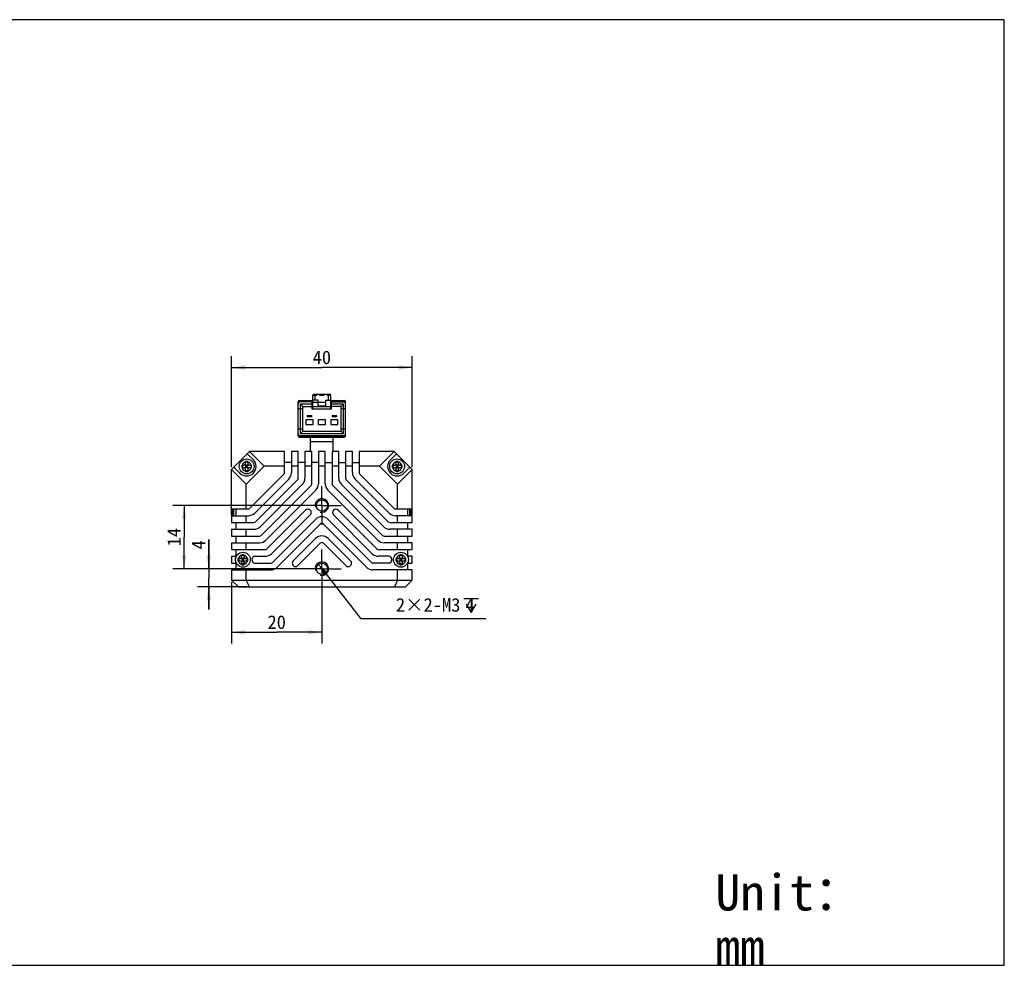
# Model space of a CAD drawing. Header units: millimetres. Extents: x -81 to 390, y 67 to 277.
# Tile 4 of 4: x 172 to 390, y 67 to 277. Entities that reach past the tile are written whole.
import ezdxf
from ezdxf.enums import TextEntityAlignment as Align

# ---------------------------------------------------------------- set-up
doc = ezdxf.new("R2010")
doc.units = ezdxf.units.MM
doc.header["$LTSCALE"] = 23.1
doc.header["$PDMODE"] = 3
doc.header["$PDSIZE"] = 8
doc.linetypes.add('CENTER', pattern=[0.6, 0.375, -0.075, 0.075, -0.075])
doc.layers.get('0').update_dxf_attribs({"linetype": 'CONTINUOUS'})
doc.layers.get('Defpoints').update_dxf_attribs({"linetype": 'CONTINUOUS'})
for name, color, linetype in [('00_COMPONENTS', 7, 'CONTINUOUS'), ('03_ALL_AXES', 7, 'CONTINUOUS'), ('51__DRAFT_DIMS', 7, 'CONTINUOUS'), ('_X2_56FE5C42_X0__01_528', 7, 'CONTINUOUS'), ('DRW0001FORMAT', 7, 'CONTINUOUS'), ('DRW0001TEXT', 7, 'CONTINUOUS')]:
    doc.layers.add(name, color=color, linetype=linetype)
doc.styles.get("Standard").update_dxf_attribs({"font": 'simfang.ttf'})
doc.dimstyles.new('DIMSTYLE_1', dxfattribs={"dimtxt": 3, "dimasz": 3, "dimexe": 2.5, "dimexo": 0.5, "dimgap": 0.75, "dimtad": 1, "dimdsep": 46, "dimtxsty": 'STANDARD', "dimblk": '_FILLED', "dimblk1": '_FILLED', "dimblk2": '_FILLED', "dimcen": 0.09, "dimclrt": 3, "dimazin": 2, "dimtp": 0.3, "dimtm": 0.3, "dimtfac": 1, "dimtofl": 0, "dimtmove": 0, "dimatfit": 3, "dimldrblk": '_FILLED', "dimfxl": 1, "dimtolj": 1, "dimarcsym": 0})
doc.dimstyles.new('DIMSTYLE_2', dxfattribs={"dimtxt": 3, "dimasz": 3, "dimexe": 2.5, "dimexo": 0.5, "dimgap": 0.75, "dimtad": 1, "dimdsep": 46, "dimtxsty": 'STANDARD', "dimblk": '_FILLED', "dimblk1": '_FILLED', "dimblk2": '_FILLED', "dimcen": 0.09, "dimclrt": 3, "dimazin": 2, "dimtp": 0.2, "dimtm": 0.2, "dimtfac": 1, "dimtofl": 0, "dimtmove": 0, "dimatfit": 3, "dimldrblk": '_FILLED', "dimfxl": 1, "dimtolj": 1, "dimarcsym": 0})
doc.dimstyles.new('DIMSTYLE_3', dxfattribs={"dimtxt": 3, "dimasz": 3, "dimexe": 2.5, "dimexo": 0.5, "dimgap": 0.75, "dimtad": 1, "dimdsep": 46, "dimtxsty": 'STANDARD', "dimblk": '_FILLED', "dimblk1": '_FILLED', "dimblk2": '_FILLED', "dimcen": 0.09, "dimclrt": 3, "dimazin": 2, "dimtp": 0.1, "dimtm": 0.1, "dimtfac": 1, "dimtofl": 0, "dimtmove": 0, "dimatfit": 3, "dimldrblk": '_FILLED', "dimfxl": 1, "dimtolj": 1, "dimarcsym": 0})
doc.dimstyles.new('DIMSTYLE_4', dxfattribs={"dimtxt": 3, "dimasz": 3, "dimexe": 2.5, "dimexo": 0.5, "dimtad": 1, "dimdsep": 46, "dimtxsty": 'STANDARD', "dimblk": '_FILLED', "dimblk1": '_FILLED', "dimblk2": '_FILLED', "dimcen": 0.09, "dimclrt": 3, "dimazin": 2, "dimtp": 0.1, "dimtm": 0.1, "dimtfac": 1, "dimtofl": 0, "dimtmove": 0, "dimatfit": 1, "dimldrblk": '_FILLED', "dimfxl": 1, "dimtolj": 1, "dimarcsym": 0})

# ---------------------------------------------------------------- blocks, each defined once
blk = doc.blocks.new('_FILLED')
at = {"color": 0, "linetype": 'ByBlock'}
blk.add_solid([(0, 0), (-1, 0.167), (-1, -0.167)], dxfattribs=at)
blk = doc.blocks.new('*D6')
at = {"layer": '51__DRAFT_DIMS', "color": 4, "transparency": 16777216}
for p, q in [((219.2, 177.82), (219.2, 202.38)), ((259.2, 177.82), (259.2, 202.38)), ((219.2, 199.88), (239.2, 199.88)), ((259.2, 199.88), (239.2, 199.88))]:
    blk.add_line(p, q, dxfattribs=at)
at = {"layer": '51__DRAFT_DIMS', "color": 4, "transparency": 16777216, "xscale": 3, "yscale": 3, "zscale": 3, "rotation": 180}
blk.add_blockref('_FILLED', (219.2, 199.88), dxfattribs=at)
at = {"layer": '51__DRAFT_DIMS', "color": 4, "transparency": 16777216, "xscale": 3, "yscale": 3, "zscale": 3}
blk.add_blockref('_FILLED', (259.2, 199.88), dxfattribs=at)
at = {"layer": '51__DRAFT_DIMS', "color": 3, "transparency": 16777216}
blk.add_text('40', height=3, dxfattribs=at).set_placement((239.2, 200.63), align=Align.CENTER)
blk = doc.blocks.new('*D7')
at = {"layer": '51__DRAFT_DIMS', "color": 4, "transparency": 16777216}
for p, q in [((235.93, 169.32), (206.2, 169.32)), ((208.7, 169.32), (208.7, 162.32)), ((208.7, 155.32), (208.7, 162.32)), ((235.77, 155.32), (206.2, 155.32))]:
    blk.add_line(p, q, dxfattribs=at)
at = {"layer": '51__DRAFT_DIMS', "color": 4, "transparency": 16777216, "xscale": 3, "yscale": 3, "zscale": 3}
for p, rotation in [((208.7, 169.32), 90), ((208.7, 155.32), 270)]:
    blk.add_blockref('_FILLED', p, dxfattribs=dict(at, rotation=rotation))
at = {"layer": '51__DRAFT_DIMS', "color": 3, "transparency": 16777216}
blk.add_text('14', height=3, rotation=90, dxfattribs=at).set_placement((207.95, 162.32), align=Align.CENTER)
blk = doc.blocks.new('*D8')
at = {"layer": '51__DRAFT_DIMS', "color": 4, "transparency": 16777216}
for p, q in [((214.13, 155.32), (214.13, 161.8)), ((214.13, 161.8), (214.13, 153.32)), ((235.61, 155.32), (211.63, 155.32)), ((214.13, 146.32), (214.13, 153.32)), ((222.64, 151.32), (211.63, 151.32)), ((214.13, 151.32), (214.13, 146.32))]:
    blk.add_line(p, q, dxfattribs=at)
at = {"layer": '51__DRAFT_DIMS', "color": 4, "transparency": 16777216, "xscale": 3, "yscale": 3, "zscale": 3}
for p, rotation in [((214.13, 155.32), 270), ((214.13, 151.32), 90)]:
    blk.add_blockref('_FILLED', p, dxfattribs=dict(at, rotation=rotation))
at = {"layer": '51__DRAFT_DIMS', "color": 3, "transparency": 16777216}
blk.add_text('4', height=3, rotation=90, dxfattribs=at).set_placement((213.38, 159.6))
blk = doc.blocks.new('*D9')
at = {"layer": '51__DRAFT_DIMS', "color": 4, "transparency": 16777216}
for p, q in [((219.2, 152.32), (219.2, 138.75)), ((239.2, 151.28), (239.2, 138.75)), ((219.2, 141.25), (229.2, 141.25)), ((239.2, 141.25), (229.2, 141.25))]:
    blk.add_line(p, q, dxfattribs=at)
at = {"layer": '51__DRAFT_DIMS', "color": 4, "transparency": 16777216, "xscale": 3, "yscale": 3, "zscale": 3, "rotation": 180}
blk.add_blockref('_FILLED', (219.2, 141.25), dxfattribs=at)
at = {"layer": '51__DRAFT_DIMS', "color": 4, "transparency": 16777216, "xscale": 3, "yscale": 3, "zscale": 3}
blk.add_blockref('_FILLED', (239.2, 141.25), dxfattribs=at)
at = {"layer": '51__DRAFT_DIMS', "color": 3, "transparency": 16777216}
blk.add_text('20', height=3, dxfattribs=at).set_placement((229.2, 142), align=Align.CENTER)
blk = doc.blocks.new('*D10')
at = {"layer": '51__DRAFT_DIMS', "color": 0, "lineweight": -2}
for p in [(240.13, 154.14), (275.49, 144.2)]:
    blk.add_line(p, (247.86, 144.2), dxfattribs=at)
at = {"layer": 'Defpoints', "color": 0}
for p in [(238.28, 156.51), (240.13, 154.14)]:
    blk.add_point(p, dxfattribs=at)
at = {"layer": '51__DRAFT_DIMS', "color": 0, "linetype": 'ByBlock', "lineweight": -2, "xscale": 3, "yscale": 3, "zscale": 3, "rotation": 127.8985887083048}
blk.add_blockref('_FILLED', (238.28, 156.51), dxfattribs=at)
at = {"layer": '51__DRAFT_DIMS', "color": 3, "insert": (255.6, 148.82), "char_height": 3, "attachment_point": 1, "line_spacing_factor": 0.9}
blk.add_mtext('\\A1;2×2-M{\\A1;3\\Fgdt|c0; \\fFangSong|b0|i0|c0|p0;4}', dxfattribs=at)

msp = doc.modelspace()

# ---------------------------------------------------------------- linework, layer by layer
at = {"color": 7}
for p, q in [((390.34358, 276.91685), (-80.88447, 276.91685)), ((390.34358, 67.49543), (390.34358, 276.91685)), ((-80.88447, 67.49543), (390.34358, 67.49543))]:
    msp.add_line(p, q, dxfattribs=at)
at = {"layer": '00_COMPONENTS', "color": 7}
for p, q in [((236.70452, 181.32221), (236.70452, 184.47221)), ((241.70452, 181.32221), (241.70452, 184.47221)), ((219.20452, 177.32221), (223.20452, 181.32221)), ((223.20452, 181.32221), (226.45452, 178.07221)), ((230.95452, 181.32221), (223.20452, 181.32221)), ((230.95452, 176.60507), (230.95452, 181.32221)), ((232.45452, 181.32221), (232.45452, 176.60507)), ((233.95452, 181.32221), (232.45452, 181.32221)), ((233.95452, 175.36243), (233.95452, 181.32221)), ((235.45452, 181.32221), (235.45452, 175.36243)), ((236.95452, 181.32221), (235.45452, 181.32221)), ((236.95452, 174.11979), (236.95452, 181.32221)), ((238.45452, 181.32221), (238.45452, 174.11979)), ((239.95452, 181.32221), (238.45452, 181.32221)), ((239.95452, 174.11979), (239.95452, 181.32221)), ((241.45452, 181.32221), (241.45452, 174.11979)), ((242.95452, 181.32221), (241.45452, 181.32221)), ((242.95452, 175.36243), (242.95452, 181.32221)), ((244.45452, 181.32221), (244.45452, 175.36243)), ((245.95452, 181.32221), (244.45452, 181.32221)), ((245.95452, 176.60507), (245.95452, 181.32221)), ((247.45452, 181.32221), (247.45452, 176.60507)), ((255.20452, 181.32221), (247.45452, 181.32221)), ((255.20452, 181.32221), (251.95452, 178.07221)), ((255.20452, 181.32221), (259.20452, 177.32221)), ((222.28952, 178.73221), (222.28952, 179.08133)), ((222.78952, 178.93977), (222.28952, 178.93977)), ((222.68695, 180.80463), (224.02445, 179.46713)), ((222.78952, 179.08133), (222.78952, 178.73221)), ((232.45452, 178.82221), (230.95452, 178.82221)), ((235.45452, 178.82221), (233.95452, 178.82221)), ((238.45452, 178.82221), (236.95452, 178.82221)), ((239.95452, 178.82221), (241.45452, 178.82221)), ((242.95452, 178.82221), (244.45452, 178.82221)), ((245.95452, 178.82221), (247.45452, 178.82221)), ((255.7221, 180.80463), (254.3846, 179.46713)), ((255.61952, 178.73221), (255.61952, 179.08133)), ((256.11952, 178.93977), (255.61952, 178.93977)), ((256.11952, 179.08133), (256.11952, 178.73221)), ((219.20452, 167.20366), (219.20452, 177.32221)), ((219.20452, 177.32221), (222.45452, 174.07221)), ((219.7171, 177.83479), (221.0546, 176.49729)), ((221.4404, 178.23221), (221.78952, 178.23221)), ((221.4404, 177.73221), (221.78952, 177.73221)), ((221.57005, 178.23221), (221.57005, 177.73221)), ((222.2059, 178.45539), (222.28952, 178.37732)), ((222.23167, 177.46568), (222.28952, 177.5278)), ((222.28952, 178.37732), (222.28952, 177.5278)), ((222.78952, 177.98221), (222.28952, 177.98221)), ((222.28952, 176.88309), (222.28952, 177.23221)), ((222.78952, 177.03971), (222.28952, 177.03971)), ((222.44495, 178.23221), (222.53952, 178.14392)), ((222.6341, 178.23221), (222.44495, 178.23221)), ((226.45452, 178.07221), (222.45452, 174.07221)), ((222.53952, 177.79623), (222.4799, 177.73221)), ((222.59915, 177.73221), (222.4799, 177.73221)), ((222.53952, 178.23221), (222.53952, 178.14392)), ((222.6341, 178.23221), (222.53952, 178.14392)), ((222.53952, 177.79623), (222.53952, 177.73221)), ((222.53952, 177.79623), (222.59915, 177.73221)), ((222.78952, 178.37732), (222.87315, 178.45539)), ((222.78952, 177.5278), (222.78952, 178.37732)), ((222.78952, 177.5278), (222.84738, 177.46568)), ((222.78952, 177.23221), (222.78952, 176.88309)), ((223.28952, 178.23221), (223.63864, 178.23221)), ((223.28952, 177.73221), (223.63864, 177.73221)), ((223.50899, 178.23221), (223.50899, 177.73221)), ((230.95452, 178.07221), (226.45452, 178.07221)), ((233.95452, 178.07221), (232.45452, 178.07221)), ((236.95452, 178.07221), (235.45452, 178.07221)), ((239.95452, 178.07221), (238.45452, 178.07221)), ((242.95452, 178.07221), (241.45452, 178.07221)), ((245.95452, 178.07221), (244.45452, 178.07221)), ((251.95452, 178.07221), (247.45452, 178.07221)), ((255.95452, 174.07221), (251.95452, 178.07221)), ((254.7704, 178.23221), (255.11952, 178.23221)), ((254.7704, 177.73221), (255.11952, 177.73221)), ((254.90005, 178.23221), (254.90005, 177.73221)), ((255.5359, 178.45539), (255.61952, 178.37732)), ((255.56167, 177.46568), (255.61952, 177.5278)), ((255.61952, 178.37732), (255.61952, 177.5278)), ((256.11952, 177.98221), (255.61952, 177.98221)), ((255.61952, 176.88309), (255.61952, 177.23221)), ((256.11952, 177.03971), (255.61952, 177.03971)), ((255.9641, 178.23221), (255.77495, 178.23221)), ((255.77495, 178.23221), (255.86952, 178.14392)), ((255.86952, 177.79623), (255.8099, 177.73221)), ((255.92915, 177.73221), (255.8099, 177.73221)), ((255.9641, 178.23221), (255.86952, 178.14392)), ((255.86952, 178.23221), (255.86952, 178.14392)), ((255.86952, 177.79623), (255.92915, 177.73221)), ((255.86952, 177.79623), (255.86952, 177.73221)), ((259.20452, 177.32221), (255.95452, 174.07221)), ((256.11952, 178.37732), (256.20315, 178.45539)), ((256.11952, 177.5278), (256.11952, 178.37732)), ((256.11952, 177.5278), (256.17738, 177.46568)), ((256.11952, 177.23221), (256.11952, 176.88309)), ((256.61952, 178.23221), (256.96864, 178.23221)), ((256.61952, 177.73221), (256.96864, 177.73221)), ((256.83899, 178.23221), (256.83899, 177.73221)), ((258.69195, 177.83479), (257.35445, 176.49729)), ((259.20452, 167.20366), (259.20452, 177.32221)), ((230.80808, 176.25151), (223.27522, 168.71866)), ((224.33588, 167.658), (231.86874, 175.19085)), ((233.80808, 175.00887), (224.51786, 165.71866)), ((244.60097, 175.00887), (253.89119, 165.71866)), ((254.07317, 167.658), (246.54031, 175.19085)), ((247.60097, 176.25151), (255.13383, 168.71866)), ((222.45452, 168.57221), (222.45452, 174.07221)), ((225.57852, 164.658), (234.86874, 173.94821)), ((236.80808, 173.76623), (225.7605, 162.71866)), ((226.82116, 161.658), (237.86874, 172.70557)), ((251.58789, 161.658), (240.54031, 172.70557)), ((241.60097, 173.76623), (252.64855, 162.71866)), ((252.83053, 164.658), (243.54031, 173.94821)), ((255.95452, 168.57221), (255.95452, 174.07221)), ((219.20452, 168.57221), (222.92167, 168.57221)), ((219.49452, 167.19721), (219.49452, 168.57221)), ((219.70452, 167.07221), (219.70452, 168.57221)), ((220.20452, 167.07221), (220.20452, 168.57221)), ((235.57636, 168.29188), (227.00314, 159.71866)), ((242.83268, 168.29188), (251.40591, 159.71866)), ((255.48738, 168.57221), (259.20452, 168.57221)), ((258.20452, 167.07221), (258.20452, 168.57221)), ((258.70452, 167.07221), (258.70452, 168.57221)), ((258.91452, 168.57221), (258.91452, 167.19721)), ((219.20452, 167.19721), (219.49452, 167.19721)), ((219.20452, 167.07221), (219.20452, 165.57221)), ((219.20452, 167.07221), (222.92167, 167.07221)), ((219.49452, 167.19721), (219.68702, 167.38971)), ((222.45452, 165.57221), (222.45452, 167.07221)), ((228.0638, 158.658), (236.63702, 167.23122)), ((237.79031, 166.26319), (228.24578, 156.71866)), ((250.16326, 156.71866), (240.61874, 166.26319)), ((250.34524, 158.658), (241.77202, 167.23122)), ((259.20452, 167.07221), (255.48738, 167.07221)), ((255.95452, 165.57221), (255.95452, 167.07221)), ((258.91452, 167.19721), (258.72202, 167.38971)), ((259.20452, 167.19721), (258.91452, 167.19721)), ((259.20452, 165.57221), (259.20452, 167.07221)), ((219.20452, 165.57221), (224.16431, 165.57221)), ((219.20452, 164.07221), (219.20452, 162.57221)), ((219.20452, 164.07221), (224.16431, 164.07221)), ((220.20452, 164.07221), (220.20452, 165.57221)), ((222.45452, 162.57221), (222.45452, 164.07221)), ((229.30644, 155.658), (238.85097, 165.20252)), ((239.55808, 165.20252), (249.1026, 155.658)), ((254.24474, 165.57221), (259.20452, 165.57221)), ((259.20452, 164.07221), (254.24474, 164.07221)), ((255.95452, 162.57221), (255.95452, 164.07221)), ((258.20452, 164.07221), (258.20452, 165.57221)), ((259.20452, 162.57221), (259.20452, 164.07221)), ((219.20452, 162.57221), (225.40695, 162.57221)), ((220.20452, 161.07221), (220.20452, 162.57221)), ((237.79031, 162.02054), (232.84272, 157.07295)), ((245.56633, 157.07295), (240.61874, 162.02054)), ((253.0021, 162.57221), (259.20452, 162.57221)), ((258.20452, 161.07221), (258.20452, 162.57221)), ((219.20452, 161.07221), (219.20452, 159.57221)), ((219.20452, 161.07221), (225.40695, 161.07221)), ((219.20452, 159.57221), (226.64959, 159.57221)), ((220.20452, 158.07221), (220.20452, 159.57221)), ((222.45452, 159.57221), (222.45452, 161.07221)), ((233.90338, 156.01229), (238.85097, 160.95988)), ((239.55808, 160.95988), (244.50567, 156.01229)), ((251.75946, 159.57221), (259.20452, 159.57221)), ((259.20452, 161.07221), (253.0021, 161.07221)), ((255.95452, 159.57221), (255.95452, 161.07221)), ((258.20452, 158.07221), (258.20452, 159.57221)), ((259.20452, 159.57221), (259.20452, 161.07221)), ((219.20452, 158.07221), (219.20452, 156.57221)), ((219.20452, 158.07221), (220.20452, 158.07221)), ((220.07119, 158.07221), (220.07119, 157.51272)), ((220.07119, 157.13172), (220.07119, 156.57221)), ((220.6054, 157.57221), (220.95452, 157.57221)), ((220.6054, 157.07221), (220.95452, 157.07221)), ((220.73505, 157.57221), (220.73505, 157.07221)), ((221.3709, 157.79539), (221.45452, 157.71732)), ((221.45452, 158.07221), (221.45452, 158.42133)), ((221.95452, 158.27977), (221.45452, 158.27977)), ((221.45452, 157.71732), (221.45452, 156.8678)), ((221.95452, 157.32221), (221.45452, 157.32221)), ((221.60995, 157.57221), (221.70452, 157.48392)), ((221.7991, 157.57221), (221.60995, 157.57221)), ((221.70452, 157.13623), (221.6449, 157.07221)), ((221.76415, 157.07221), (221.6449, 157.07221)), ((221.70452, 157.57221), (221.70452, 157.48392)), ((221.7991, 157.57221), (221.70452, 157.48392)), ((221.70452, 157.13623), (221.76415, 157.07221)), ((221.70452, 157.13623), (221.70452, 157.07221)), ((221.95452, 158.42133), (221.95452, 158.07221)), ((221.95452, 157.71732), (222.03815, 157.79539)), ((221.95452, 156.8678), (221.95452, 157.71732)), ((222.45452, 157.57221), (222.80364, 157.57221)), ((222.45452, 157.07221), (222.80364, 157.07221)), ((222.67399, 157.57221), (222.67399, 157.07221)), ((224.29248, 158.07221), (226.64959, 158.07221)), ((254.11657, 158.07221), (251.75946, 158.07221)), ((255.6054, 157.57221), (255.95452, 157.57221)), ((255.6054, 157.07221), (255.95452, 157.07221)), ((255.73505, 157.57221), (255.73505, 157.07221)), ((256.3709, 157.79539), (256.45452, 157.71732)), ((256.45452, 158.07221), (256.45452, 158.42133)), ((256.95452, 158.27977), (256.45452, 158.27977)), ((256.45452, 157.71732), (256.45452, 156.8678)), ((256.95452, 157.32221), (256.45452, 157.32221)), ((256.7991, 157.57221), (256.60995, 157.57221)), ((256.60995, 157.57221), (256.70452, 157.48392)), ((256.70452, 157.13623), (256.6449, 157.07221)), ((256.76415, 157.07221), (256.6449, 157.07221)), ((256.70452, 157.57221), (256.70452, 157.48392)), ((256.7991, 157.57221), (256.70452, 157.48392)), ((256.70452, 157.13623), (256.76415, 157.07221)), ((256.70452, 157.13623), (256.70452, 157.07221)), ((256.95452, 158.42133), (256.95452, 158.07221)), ((256.95452, 157.71732), (257.03815, 157.79539)), ((256.95452, 156.8678), (256.95452, 157.71732)), ((257.45452, 157.57221), (257.80364, 157.57221)), ((257.45452, 157.07221), (257.80364, 157.07221)), ((257.67399, 157.57221), (257.67399, 157.07221)), ((259.20452, 158.07221), (258.20452, 158.07221)), ((258.33786, 158.07221), (258.33786, 157.5127)), ((258.33786, 157.1317), (258.33786, 156.57221)), ((259.20452, 156.57221), (259.20452, 158.07221)), ((219.20452, 156.57221), (220.20452, 156.57221)), ((219.20452, 155.07221), (219.20452, 152.82221)), ((219.20452, 155.07221), (227.89223, 155.07221)), ((220.20452, 155.07221), (220.20452, 156.57221)), ((221.39667, 156.80568), (221.45452, 156.8678)), ((221.45452, 156.22309), (221.45452, 156.57221)), ((221.95452, 156.37971), (221.45452, 156.37971)), ((221.95452, 156.8678), (222.01238, 156.80568)), ((221.95452, 156.57221), (221.95452, 156.22309)), ((222.45452, 152.82221), (222.45452, 155.07221)), ((224.29248, 156.57221), (227.89223, 156.57221)), ((254.11657, 156.57221), (250.51682, 156.57221)), ((259.20452, 155.07221), (250.51682, 155.07221)), ((255.95452, 152.82221), (255.95452, 155.07221)), ((256.39667, 156.80568), (256.45452, 156.8678)), ((256.45452, 156.22309), (256.45452, 156.57221)), ((256.95452, 156.37971), (256.45452, 156.37971)), ((256.95452, 156.8678), (257.01238, 156.80568)), ((256.95452, 156.57221), (256.95452, 156.22309)), ((258.20452, 156.57221), (259.20452, 156.57221)), ((258.20452, 155.07221), (258.20452, 156.57221)), ((259.20452, 152.82221), (259.20452, 155.07221)), ((219.20452, 152.82221), (220.70452, 151.32221)), ((219.20452, 152.82221), (259.20452, 152.82221)), ((223.13947, 151.32221), (222.45452, 152.82221)), ((255.95452, 152.82221), (255.26958, 151.32221)), ((259.20452, 152.82221), (257.70452, 151.32221)), ((220.70452, 151.32221), (257.70452, 151.32221))]:
    msp.add_line(p, q, dxfattribs=at)
at = {"layer": '00_COMPONENTS', "color": 4}
msp.add_line((236.70452, 183.52221), (241.70452, 183.52221), dxfattribs=at)
at = {"layer": '00_COMPONENTS', "color": 7}
for centre, radius in [((222.53952, 177.98221), 1.65), ((255.86952, 177.98221), 1.65), ((239.20452, 169.32221), 1.25), ((221.70452, 157.32221), 1.65), ((256.70452, 157.32221), 1.65), ((239.20452, 155.32221), 1.25)]:
    msp.add_circle(centre, radius, dxfattribs=at)
for centre, radius, start, end in [((222.53952, 177.98221), 2.1, 225, 45), ((222.46895, 142.42772), 36.65405, 90.150507, 90.2804774), ((222.53176, 117.15672), 61.92513, 89.992818, 90.1471987), ((222.56043, 128.7075), 50.37436, 89.7394305, 90.0237813), ((255.86952, 177.98221), 2.1, 135, 315), ((255.79895, 142.42772), 36.65405, 90.150507, 90.2804774), ((255.86176, 117.15672), 61.92513, 89.992818, 90.1471987), ((255.89043, 128.7075), 50.37436, 89.7394305, 90.0237813), ((275.42697, 177.98271), 53.98714, 179.7352063, 180.1774844), ((259.17572, 177.91774), 37.73577, 180.1552818, 180.2817045), ((221.78952, 178.73221), 0.5, 270, 360), ((221.78952, 177.23221), 0.5, 0, 90), ((222.51861, 227.25693), 50.37436, 269.7394305, 270.0237813), ((222.54727, 238.82419), 61.94161, 269.9928328, 270.1470668), ((222.61005, 213.54565), 36.663, 270.1503515, 270.2804687), ((223.28952, 178.73221), 0.5, 180, 270), ((223.28952, 177.23221), 0.5, 90, 180), ((185.88894, 178.04661), 37.75016, 0.1551228, 0.2816998), ((169.65053, 177.98171), 53.98869, 359.7352159, 0.1773397), ((308.75697, 177.98271), 53.98714, 179.7352063, 180.1774844), ((292.50572, 177.91774), 37.73577, 180.1552818, 180.2817045), ((255.11952, 178.73221), 0.5, 270, 360), ((255.11952, 177.23221), 0.5, 0, 90), ((255.84861, 227.25693), 50.37436, 269.7394305, 270.0237813), ((255.87727, 238.82419), 61.94161, 269.9928328, 270.1470668), ((255.94005, 213.54565), 36.663, 270.1503515, 270.2804687), ((256.61952, 178.73221), 0.5, 180, 270), ((256.61952, 177.23221), 0.5, 90, 180), ((219.21894, 178.04661), 37.75016, 0.1551228, 0.2816998), ((202.98053, 177.98171), 53.98869, 359.7352159, 0.1773397), ((230.45452, 176.60507), 0.5, 315, 360), ((230.45452, 176.60507), 2, 315, 360), ((233.45452, 175.36243), 0.5, 315, 360), ((233.45452, 175.36243), 2, 315, 360), ((244.95452, 175.36243), 2, 180, 225), ((244.95452, 175.36243), 0.5, 180, 225), ((247.95452, 176.60507), 2, 180, 225), ((247.95452, 176.60507), 0.5, 180, 225), ((236.45452, 174.11979), 0.5, 315, 360), ((236.45452, 174.11979), 2, 315, 360), ((241.95452, 174.11979), 2, 180, 225), ((241.95452, 174.11979), 0.5, 180, 225), ((222.92167, 169.07221), 0.5, 270, 315), ((236.10669, 167.76155), 0.75, 315, 135), ((242.30235, 167.76155), 0.75, 45, 225), ((255.48738, 169.07221), 0.5, 225, 270), ((222.92167, 169.07221), 2, 270, 315), ((239.20452, 164.84897), 2, 45, 135), ((255.48738, 169.07221), 2, 225, 270), ((224.16431, 166.07221), 0.5, 270, 315), ((224.16431, 166.07221), 2, 270, 315), ((239.20452, 164.84897), 0.5, 45, 135), ((254.24474, 166.07221), 2, 225, 270), ((254.24474, 166.07221), 0.5, 225, 270), ((225.40695, 163.07221), 0.5, 270, 315), ((225.40695, 163.07221), 2, 270, 315), ((239.20452, 160.60633), 2, 45, 135), ((253.0021, 163.07221), 2, 225, 270), ((253.0021, 163.07221), 0.5, 225, 270), ((226.64959, 160.07221), 0.5, 270, 315), ((239.20452, 160.60633), 0.5, 45, 135), ((251.75946, 160.07221), 0.5, 225, 270), ((274.59197, 157.32271), 53.98714, 179.7352063, 180.1774844), ((258.34072, 157.25774), 37.73577, 180.1552818, 180.2817045), ((220.95452, 158.07221), 0.5, 270, 360), ((220.95452, 156.57221), 0.5, 0, 90), ((221.63395, 121.76772), 36.65405, 90.150507, 90.2804774), ((221.69676, 96.49672), 61.92513, 89.992818, 90.1471987), ((221.72543, 108.0475), 50.37436, 89.7394305, 90.0237813), ((222.45452, 158.07221), 0.5, 180, 270), ((222.45452, 156.57221), 0.5, 90, 180), ((185.05394, 157.38661), 37.75016, 0.1551228, 0.2816998), ((168.81553, 157.32171), 53.98869, 359.7352159, 0.1773397), ((224.29248, 157.57221), 0.5, 90, 185.5177344), ((224.29248, 157.07221), 0.5, 174.4822656, 270), ((221.70452, 157.32221), 2.1, 354.4822656, 5.5177344), ((226.64959, 160.07221), 2, 270, 315), ((233.37305, 156.54262), 0.75, 135, 315), ((245.036, 156.54262), 0.75, 225, 45), ((251.75946, 160.07221), 2, 225, 270), ((254.11657, 157.57221), 0.5, 354.4822656, 90), ((254.11657, 157.07221), 0.5, 270, 5.5177344), ((256.70452, 157.32221), 2.1, 174.4822656, 185.5177344), ((309.59197, 157.32271), 53.98714, 179.7352063, 180.1774844), ((293.34072, 157.25774), 37.73577, 180.1552818, 180.2817045), ((255.95452, 158.07221), 0.5, 270, 360), ((255.95452, 156.57221), 0.5, 0, 90), ((256.63395, 121.76772), 36.65405, 90.150507, 90.2804774), ((256.69676, 96.49672), 61.92513, 89.992818, 90.1471987), ((256.72543, 108.0475), 50.37436, 89.7394305, 90.0237813), ((257.45452, 158.07221), 0.5, 180, 270), ((257.45452, 156.57221), 0.5, 90, 180), ((220.05394, 157.38661), 37.75016, 0.1551228, 0.2816998), ((203.81553, 157.32171), 53.98869, 359.7352159, 0.1773397), ((221.68361, 206.59693), 50.37436, 269.7394305, 270.0237813), ((221.71227, 218.16419), 61.94161, 269.9928328, 270.1470668), ((221.77505, 192.88565), 36.663, 270.1503515, 270.2804687), ((227.89223, 157.07221), 0.5, 270, 315), ((227.89223, 157.07221), 2, 270, 315), ((250.51682, 157.07221), 2, 225, 270), ((250.51682, 157.07221), 0.5, 225, 270), ((256.68361, 206.59693), 50.37436, 269.7394305, 270.0237813), ((256.71227, 218.16419), 61.94161, 269.9928328, 270.1470668), ((256.77505, 192.88565), 36.663, 270.1503515, 270.2804687)]:
    msp.add_arc(centre, radius, start, end, dxfattribs=at)
at = {"layer": '00_COMPONENTS', "color": 4}
for centre, radius, start, end in [((222.53952, 177.98221), 1.05, 103.774147, 166.225853), ((222.53952, 177.98221), 1.05, 13.774147, 76.225853), ((255.86952, 177.98221), 1.05, 103.774147, 166.225853), ((255.86952, 177.98221), 1.05, 13.774147, 76.225853), ((222.53952, 177.98221), 1.05, 193.774147, 256.225853), ((222.53952, 177.98221), 1.05, 283.774147, 346.225853), ((255.86952, 177.98221), 1.05, 193.774147, 256.225853), ((255.86952, 177.98221), 1.05, 283.774147, 346.225853), ((239.20452, 169.32221), 1.5, 255, 195), ((221.70452, 157.32221), 1.05, 103.774147, 166.225853), ((221.70452, 157.32221), 1.05, 193.774147, 256.225853), ((221.70452, 157.32221), 1.05, 13.774147, 76.225853), ((221.70452, 157.32221), 1.05, 283.774147, 346.225853), ((256.70452, 157.32221), 1.05, 103.774147, 166.225853), ((256.70452, 157.32221), 1.05, 193.774147, 256.225853), ((256.70452, 157.32221), 1.05, 13.774147, 76.225853), ((256.70452, 157.32221), 1.05, 283.774147, 346.225853), ((239.20452, 155.32221), 1.5, 255, 195)]:
    msp.add_arc(centre, radius, start, end, dxfattribs=at)
at = {"layer": '03_ALL_AXES', "color": 1, "linetype": 'CENTER'}
for p, q in [((239.20452, 169.32221), (239.20452, 173.57221)), ((239.20452, 169.32221), (234.95452, 169.32221)), ((239.20452, 169.32221), (243.45452, 169.32221)), ((239.20452, 169.32221), (239.20452, 165.07221)), ((239.20452, 155.32221), (239.20452, 159.57221)), ((239.20452, 155.32221), (234.95452, 155.32221)), ((239.20452, 155.32221), (243.45452, 155.32221)), ((239.20452, 155.32221), (239.20452, 151.07221))]:
    msp.add_line(p, q, dxfattribs=at)
at = {"layer": '51__DRAFT_DIMS', "color": 3}
for p, q in [((270.63171, 148.7458), (273.88171, 148.7458)), ((272.2567, 148.7458), (272.2567, 145.62079))]:
    msp.add_line(p, q, dxfattribs=at)
msp.add_lwpolyline([(271.13169, 147.49579), (272.2567, 145.62079), (273.3817, 147.49579)], dxfattribs=at)
at = {"layer": '_X2_56FE5C42_X0__01_528', "color": 7}
for p, q in [((233.95452, 184.77221), (233.95452, 192.27221)), ((234.25452, 192.57221), (237.20452, 192.57221)), ((237.07952, 192.27221), (234.45452, 192.27221)), ((236.20452, 192.37221), (236.20452, 192.27221)), ((237.07952, 190.67221), (237.07952, 192.27221)), ((237.20452, 190.67221), (237.20452, 193.77221)), ((237.20452, 193.77221), (238.05452, 193.77221)), ((238.40452, 192.67221), (237.20452, 192.67221)), ((237.50452, 193.97221), (240.90452, 193.97221)), ((238.05452, 193.77221), (238.05452, 193.87221)), ((238.40452, 191.34603), (238.40452, 192.67221)), ((240.00452, 192.17221), (238.40452, 192.17221)), ((238.70452, 193.87221), (238.70452, 193.77221)), ((238.70452, 193.77221), (239.70452, 193.77221)), ((239.70452, 193.77221), (239.70452, 193.87221)), ((240.00452, 192.67221), (240.00452, 191.34603)), ((240.00452, 192.67221), (241.20452, 192.67221)), ((240.35452, 193.87221), (240.35452, 193.77221)), ((240.35452, 193.77221), (241.20452, 193.77221)), ((241.20452, 190.67221), (241.20452, 193.77221)), ((241.20452, 192.57221), (244.15452, 192.57221)), ((241.32952, 190.67221), (241.32952, 192.27221)), ((241.32952, 192.27221), (243.95452, 192.27221)), ((242.20452, 192.27221), (242.20452, 192.37221)), ((244.45452, 184.77221), (244.45452, 192.27221)), ((234.95452, 190.72221), (233.95452, 190.72221)), ((234.45452, 185.27221), (234.45452, 191.77221)), ((234.45452, 191.77221), (234.95452, 191.27221)), ((237.07952, 191.77221), (234.45452, 191.77221)), ((234.95452, 185.77221), (234.95452, 191.27221)), ((234.95452, 191.27221), (237.07952, 191.27221)), ((241.32952, 190.67221), (237.07952, 190.67221)), ((238.40452, 191.34591), (240.00452, 191.34591)), ((243.95452, 191.77221), (241.32952, 191.77221)), ((243.45452, 191.27221), (241.32952, 191.27221)), ((243.95452, 191.77221), (243.45452, 191.27221)), ((243.45452, 185.77221), (243.45452, 191.27221)), ((244.45452, 190.72221), (243.45452, 190.72221)), ((243.95452, 185.27221), (243.95452, 191.77221)), ((235.65452, 188.27221), (235.65452, 187.27221)), ((237.25452, 188.27221), (235.65452, 188.27221)), ((235.95452, 189.27221), (235.95452, 188.97221)), ((235.95452, 189.27221), (236.95452, 189.27221)), ((236.95452, 188.97221), (235.95452, 188.97221)), ((236.15452, 188.97221), (236.15452, 189.27221)), ((236.75452, 189.27221), (236.75452, 188.97221)), ((236.95452, 188.97221), (236.95452, 189.27221)), ((237.25452, 187.27221), (237.25452, 188.27221)), ((238.40452, 188.27221), (238.40452, 187.27221)), ((240.00452, 188.27221), (238.40452, 188.27221)), ((240.00452, 187.27221), (240.00452, 188.27221)), ((241.15452, 188.27221), (241.15452, 187.27221)), ((242.75452, 188.27221), (241.15452, 188.27221)), ((241.45452, 189.27221), (241.45452, 188.97221)), ((241.45452, 189.27221), (242.45452, 189.27221)), ((242.45452, 188.97221), (241.45452, 188.97221)), ((241.65452, 188.97221), (241.65452, 189.27221)), ((242.25452, 189.27221), (242.25452, 188.97221)), ((242.45452, 189.27221), (242.45452, 188.97221)), ((242.75452, 187.27221), (242.75452, 188.27221)), ((233.95452, 186.32221), (234.95452, 186.32221)), ((234.45452, 185.27221), (234.95452, 185.77221)), ((234.95452, 185.77221), (243.45452, 185.77221)), ((235.65452, 187.27221), (237.25452, 187.27221)), ((238.40452, 187.27221), (240.00452, 187.27221)), ((241.15452, 187.27221), (242.75452, 187.27221)), ((243.45452, 186.32221), (244.45452, 186.32221)), ((243.95452, 185.27221), (243.45452, 185.77221)), ((234.25452, 184.47221), (244.15452, 184.47221)), ((234.45452, 185.27221), (243.95452, 185.27221)), ((243.95452, 184.77221), (234.45452, 184.77221))]:
    msp.add_line(p, q, dxfattribs=at)
at = {"layer": '_X2_56FE5C42_X0__01_528', "color": 4}
for p, q in [((233.95452, 192.27221), (234.15452, 192.27221)), ((234.15452, 192.27221), (234.15452, 192.17177)), ((234.25452, 192.37221), (234.25452, 192.57221)), ((234.25452, 192.37221), (237.20452, 192.37221)), ((235.90452, 192.27221), (235.90452, 192.57221)), ((236.50452, 192.27221), (236.50452, 192.57221)), ((238.40452, 192.17221), (237.20452, 192.17221)), ((237.70452, 192.67221), (237.70452, 193.77221)), ((240.70452, 192.67221), (240.70452, 193.77221)), ((241.20452, 192.37221), (244.15452, 192.37221)), ((241.90452, 192.27221), (241.90452, 192.57221)), ((242.50452, 192.27221), (242.50452, 192.57221)), ((244.15452, 192.37221), (244.15452, 192.57221)), ((244.25452, 192.17177), (244.25452, 192.27221)), ((244.45452, 192.27221), (244.25452, 192.27221)), ((241.20452, 191.17221), (237.20452, 191.17221)), ((238.40452, 191.3795), (240.00452, 191.3795)), ((233.95452, 184.77221), (234.15452, 184.77221)), ((234.15452, 184.87265), (234.15452, 184.77221)), ((234.25452, 184.67221), (234.25452, 184.47221)), ((234.25452, 184.67221), (244.15452, 184.67221)), ((244.15452, 184.47221), (244.15452, 184.67221)), ((244.25452, 184.77221), (244.25452, 184.87265)), ((244.45452, 184.77221), (244.25452, 184.77221))]:
    msp.add_line(p, q, dxfattribs=at)
at = {"layer": '_X2_56FE5C42_X0__01_528', "color": 7}
for centre, radius, start, end in [((234.25452, 192.27221), 0.3, 90.0000013, 179.9999997), ((234.45452, 191.77221), 0.5, 90, 180), ((236.00452, 192.37221), 0.2, 0.0000003, 90), ((237.50452, 193.67221), 0.3, 90, 160.5287427), ((238.15452, 193.87221), 0.1, 90.0000002, 180), ((238.60452, 193.87221), 0.1, 0.0000003, 90), ((239.80452, 193.87221), 0.1, 90.0000002, 180), ((240.25452, 193.87221), 0.1, 0.0000003, 90), ((240.90452, 193.67221), 0.3, 19.4724002, 89.9999997), ((242.40452, 192.37221), 0.2, 90.000297, 179.9999993), ((243.95452, 191.77221), 0.5, 0, 90), ((244.15452, 192.27221), 0.3, 0.000001, 89.999999), ((234.45452, 185.27221), 0.5, 180, 270), ((234.25452, 184.77221), 0.3, 180.000001, 269.9999995), ((243.95452, 185.27221), 0.5, 270, 360), ((244.15452, 184.77221), 0.3, 270.0000012, 359.9999995)]:
    msp.add_arc(centre, radius, start, end, dxfattribs=at)
at = {"layer": '_X2_56FE5C42_X0__01_528', "color": 4}
for centre, start, end in [((234.25452, 192.27221), 90, 180), ((244.15452, 192.27221), 0, 89.9999996), ((234.25452, 184.77221), 180, 270), ((244.15452, 184.77221), 270, 360)]:
    msp.add_arc(centre, 0.1, start, end, dxfattribs=at)
at = {"layer": 'DRW0001FORMAT', "color": 7}
for p, q in [((390.34358, 67.49543), (390.34358, 276.91685)), ((-80.88447, 67.49543), (390.34358, 67.49543))]:
    msp.add_line(p, q, dxfattribs=at)

# ---------------------------------------------------------------- texts
at = {"layer": 'DRW0001TEXT', "color": 4, "insert": (326.37942, 87.64067), "char_height": 8, "width": 23.5, "attachment_point": 1, "line_spacing_factor": 0.9}
msp.add_mtext('Unit：mm', dxfattribs=at)

# ---------------------------------------------------------------- dimensions: what is measured, and where the dimension line sits
at = {"layer": '51__DRAFT_DIMS', "color": 4}
dim = msp.add_linear_dim(base=(259.20452, 199.88478), p1=(219.20452, 177.32221), p2=(259.20452, 177.32221), dimstyle='DIMSTYLE_1', dxfattribs=at)
dim.commit()
dim.dimension.update_dxf_attribs({"geometry": '*D6', "text_midpoint": (239.143, 199.88478), "dimtype": 160})
for base, p1, p2, angle, dimstyle, picture, middle in [((208.69585, 155.32221), (236.42534, 169.32221), (236.26779, 155.32221), 270, 'DIMSTYLE_2', '*D7', (208.69585, 162.46577)), ((214.13146, 151.32221), (236.11023, 155.32221), (223.13947, 151.32221), 270, 'DIMSTYLE_3', '*D8', (214.13146, 160.66953)), ((219.20452, 141.2479), (239.20452, 151.77502), (219.20452, 152.82221), 180, 'DIMSTYLE_2', '*D9', (229.17816, 141.2479))]:
    dim = msp.add_linear_dim(base=base, p1=p1, p2=p2, angle=angle, dimstyle=dimstyle, dxfattribs=at)
    dim.commit()
    dim.dimension.update_dxf_attribs({"geometry": picture, "text_midpoint": middle, "dimtype": 160})
dim = msp.add_diameter_dim_2p(p1=(240.12592, 154.13856), p2=(238.28312, 156.50586), text='2×2-M{\\A1;<>\\Fgdt|c0; \\fFangSong|b0|i0|c0|p0;4}', dimstyle='DIMSTYLE_4', override={"dimtih": 1, "dimtoh": 1, "dimpost": '<>', "dimtxsty": 'STANDARD'}, dxfattribs=at)
dim.commit()
dim.dimension.update_dxf_attribs({"geometry": '*D10', "text_midpoint": (265.54695, 144.19829), "dimtype": 163})

doc.saveas('drawing.dxf')
